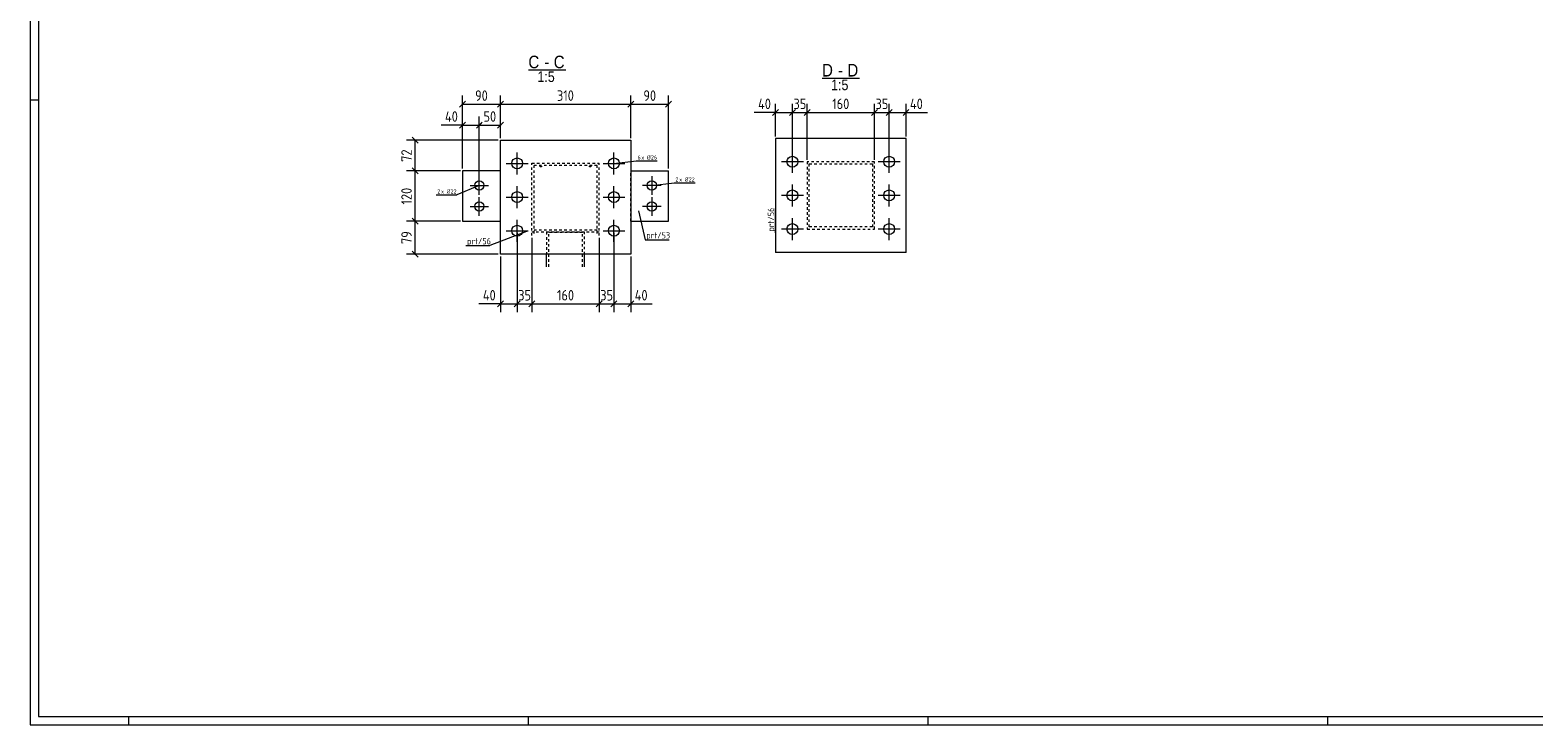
# Model space of a CAD drawing. Header units: millimetres. Extents: x 1 to 1188, y 1 to 840.
# Tile 1 of 6: x 1 to 716, y 1 to 331. Entities that reach past the tile are written whole.
import ezdxf

# ---------------------------------------------------------------- set-up
doc = ezdxf.new("R2010")
doc.units = ezdxf.units.MM
doc.header["$LTSCALE"] = 0.6
doc.linetypes.add('XKITLINE00', pattern=[0])
doc.linetypes.add('XKITLINE02', pattern=[4, 2, -2])
for name, color, linetype, lineweight in [('Bolt', 7, 'Continuous', 0), ('BoltMark', 3, 'Continuous', 0), ('DrawingSheet', 5, 'Continuous', 0), ('OtherObjectType', 1, 'Continuous', 0), ('Part', 2, 'Continuous', 0), ('PartMark', 3, 'Continuous', 0), ('Z-DIMENSIONS', 1, 'Continuous', 0)]:
    doc.layers.add(name, color=color, linetype=linetype, lineweight=lineweight)
doc.styles.add('ARIAL', font='ARIAL.TTF')
doc.styles.add('ISOCPEUR', font='ISOCPEUR.TTF')

msp = doc.modelspace()

# ---------------------------------------------------------------- linework, layer by layer
at = {"layer": 'Bolt', "color": 3, "linetype": 'XKITLINE00', "lineweight": 0}
for p, q in [((232.59, 262.73), (232.59, 273.13)), ((278.59, 262.73), (278.59, 273.13)), ((363.45, 263.51), (363.45, 273.91)), ((409.45, 263.51), (409.45, 273.91)), ((227.39, 267.93), (237.79, 267.93)), ((273.39, 267.93), (283.79, 267.93)), ((368.65, 268.71), (358.25, 268.71)), ((414.65, 268.71), (404.25, 268.71)), ((210.19, 257.47), (218.99, 257.47)), ((214.59, 253.07), (214.59, 261.87)), ((300.99, 257.47), (292.19, 257.47)), ((296.59, 261.87), (296.59, 253.07)), ((363.45, 247.51), (363.45, 257.91)), ((409.45, 247.51), (409.45, 257.91)), ((214.59, 243.07), (214.59, 251.87)), ((227.39, 251.93), (237.79, 251.93)), ((232.59, 246.73), (232.59, 257.13)), ((273.39, 251.93), (283.79, 251.93)), ((278.59, 246.73), (278.59, 257.13)), ((296.59, 251.87), (296.59, 243.07)), ((368.65, 252.71), (358.25, 252.71)), ((414.65, 252.71), (404.25, 252.71)), ((210.19, 247.47), (218.99, 247.47)), ((300.99, 247.47), (292.19, 247.47)), ((232.59, 230.73), (232.59, 241.13)), ((278.59, 230.73), (278.59, 241.13)), ((368.65, 236.71), (358.25, 236.71)), ((363.45, 231.51), (363.45, 241.91)), ((414.65, 236.71), (404.25, 236.71)), ((409.45, 231.51), (409.45, 241.91)), ((227.39, 235.93), (237.79, 235.93)), ((273.39, 235.93), (283.79, 235.93))]:
    msp.add_line(p, q, dxfattribs=at)
for centre, radius in [((232.59, 267.93), 2.6), ((278.59, 267.93), 2.6), ((363.45, 268.71), 2.6), ((409.45, 268.71), 2.6), ((214.59, 257.47), 2.2), ((296.59, 257.47), 2.2), ((232.59, 251.93), 2.6), ((278.59, 251.93), 2.6), ((363.45, 252.71), 2.6), ((409.45, 252.71), 2.6), ((214.59, 247.47), 2.2), ((296.59, 247.47), 2.2), ((232.59, 235.93), 2.6), ((278.59, 235.93), 2.6), ((363.45, 236.71), 2.6), ((409.45, 236.71), 2.6)]:
    msp.add_circle(centre, radius, dxfattribs=at)
at = {"layer": 'BoltMark', "color": 4, "linetype": 'XKITLINE00', "lineweight": 0}
for p, q in [((278.59, 267.93), (289.22, 269.17)), ((289.22, 269.17), (299.18, 269.17)), ((214.59, 257.47), (203.97, 253.03)), ((296.59, 257.47), (307.22, 258.72)), ((307.22, 258.72), (317.18, 258.72)), ((194, 253.03), (203.97, 253.03))]:
    msp.add_line(p, q, dxfattribs=at)
at = {"layer": 'DrawingSheet', "color": 2, "linetype": 'XKITLINE00', "lineweight": 0}
for p, q in [((1, 840), (1, 1)), ((5, 298), (1, 298)), ((1, 1), (1188, 1)), ((48, 1), (48, 5)), ((238, 1), (238, 5)), ((428, 1), (428, 5)), ((618, 1), (618, 5))]:
    msp.add_line(p, q, dxfattribs=at)
at = {"layer": 'DrawingSheet', "color": 3, "linetype": 'XKITLINE00', "lineweight": 0}
for p, q in [((5, 836), (5, 5)), ((5, 5), (1184, 5))]:
    msp.add_line(p, q, dxfattribs=at)
at = {"layer": 'OtherObjectType', "color": 6, "linetype": 'XKITLINE00', "lineweight": 0}
for p, q in [((237.93, 312.41), (255.75, 312.41)), ((377.55, 308.5), (395.36, 308.5))]:
    msp.add_line(p, q, dxfattribs=at)
at = {"layer": 'Part', "color": 2, "linetype": 'XKITLINE00', "lineweight": 0}
for p, q in [((224.59, 224.75), (224.59, 278.93)), ((224.59, 278.93), (286.59, 278.93)), ((286.59, 278.93), (286.59, 224.75)), ((417.45, 279.71), (355.45, 279.71)), ((355.45, 279.71), (355.45, 225.53)), ((417.45, 225.53), (417.45, 279.71)), ((224.59, 264.47), (206.59, 264.47)), ((206.59, 264.47), (206.59, 240.47)), ((286.59, 264.47), (304.59, 264.47)), ((304.59, 240.47), (304.59, 264.47)), ((206.59, 240.47), (224.59, 240.47)), ((286.59, 240.47), (304.59, 240.47)), ((286.59, 224.75), (224.59, 224.75)), ((246.59, 218.77), (246.59, 224.75)), ((264.59, 218.77), (264.59, 224.75)), ((417.45, 225.53), (355.45, 225.53))]:
    msp.add_line(p, q, dxfattribs=at)
at = {"layer": 'Part', "color": 7, "linetype": 'XKITLINE02', "lineweight": 0}
for p, q in [((239.59, 233.62), (239.59, 267.98)), ((239.59, 267.98), (271.59, 267.98)), ((240.59, 234.64), (240.59, 266.96)), ((270.59, 266.96), (240.59, 266.96)), ((243.59, 266.35), (243.59, 266.7)), ((244.19, 266.35), (243.59, 266.35)), ((243.59, 266.35), (243.59, 266.33)), ((244.19, 266.7), (244.19, 266.33)), ((266.99, 266.35), (266.99, 266.7)), ((267.59, 266.35), (266.99, 266.35)), ((266.99, 266.35), (266.99, 266.33)), ((267.59, 266.7), (267.59, 266.33)), ((270.59, 234.64), (270.59, 266.96)), ((271.59, 233.62), (271.59, 267.98)), ((402.45, 268.71), (370.45, 268.71)), ((370.45, 268.71), (370.45, 236.71)), ((371.45, 237.71), (371.45, 267.71)), ((371.45, 267.71), (401.45, 267.71)), ((401.45, 267.71), (401.45, 237.71)), ((402.45, 236.71), (402.45, 268.71)), ((224.59, 240.47), (224.59, 264.47)), ((286.59, 240.47), (286.59, 264.47)), ((240.59, 236.29), (270.59, 236.29)), ((370.45, 236.71), (402.45, 236.71)), ((401.45, 237.71), (371.45, 237.71)), ((271.59, 235.27), (239.59, 235.27)), ((264.59, 235.27), (246.59, 235.27)), ((246.59, 235.27), (246.59, 224.75)), ((247.59, 218.77), (247.59, 235.04)), ((263.59, 235.04), (247.59, 235.04)), ((263.59, 218.77), (263.59, 235.04)), ((264.59, 224.75), (264.59, 235.27))]:
    msp.add_line(p, q, dxfattribs=at)
at = {"layer": 'PartMark', "color": 7, "linetype": 'XKITLINE00', "lineweight": 0}
for p, q in [((290.25, 245.33), (293.36, 231.64)), ((355.35, 234.93), (355.35, 246.44)), ((208.15, 228.88), (219.66, 228.88)), ((237.05, 235.64), (219.66, 228.88)), ((293.36, 231.64), (304.87, 231.64))]:
    msp.add_line(p, q, dxfattribs=at)
at = {"layer": 'Z-DIMENSIONS', "color": 7, "linetype": 'XKITLINE00', "lineweight": 0}
for p, q in [((208.01, 297.48), (205.18, 294.65)), ((206.59, 265.47), (206.59, 300.16)), ((206.59, 296.06), (224.59, 296.06)), ((226.01, 297.48), (223.18, 294.65)), ((226.01, 297.48), (223.18, 294.65)), ((224.59, 279.93), (224.59, 300.16)), ((224.59, 279.93), (224.59, 300.16)), ((224.59, 296.06), (286.59, 296.06)), ((288.01, 297.48), (285.18, 294.65)), ((288.01, 297.48), (285.18, 294.65)), ((286.59, 279.93), (286.59, 300.16)), ((286.59, 279.93), (286.59, 300.16)), ((286.59, 296.06), (304.59, 296.06)), ((306.01, 297.48), (303.18, 294.65)), ((304.59, 265.47), (304.59, 300.16)), ((356.87, 293.57), (354.04, 290.74)), ((355.45, 280.71), (355.45, 296.25)), ((364.87, 293.57), (362.04, 290.74)), ((363.45, 269.71), (363.45, 296.25)), ((371.87, 293.57), (369.04, 290.74)), ((371.87, 293.57), (369.04, 290.74)), ((370.45, 269.71), (370.45, 296.25)), ((403.87, 293.57), (401.04, 290.74)), ((402.45, 269.71), (402.45, 296.25)), ((410.87, 293.57), (408.04, 290.74)), ((410.87, 293.57), (408.04, 290.74)), ((409.45, 269.71), (409.45, 296.25)), ((418.87, 293.57), (416.04, 290.74)), ((417.45, 280.71), (417.45, 296.25)), ((206.59, 286.13), (196.4, 286.13)), ((206.59, 286.13), (196.4, 286.13)), ((208.01, 287.54), (205.18, 284.71)), ((206.59, 265.47), (206.59, 290.23)), ((206.59, 286.13), (214.59, 286.13)), ((216.01, 287.54), (213.18, 284.71)), ((215.58, 287.12), (213.18, 284.71)), ((214.59, 258.47), (214.59, 290.23)), ((214.59, 258.47), (214.59, 290.23)), ((214.59, 286.13), (224.59, 286.13)), ((226.01, 287.54), (223.18, 284.71)), ((224.59, 279.93), (224.59, 290.23)), ((355.45, 292.15), (345.26, 292.15)), ((355.45, 292.15), (345.26, 292.15)), ((355.45, 292.15), (363.45, 292.15)), ((364.05, 292.75), (362.04, 290.74)), ((363.45, 269.71), (363.45, 292.75)), ((363.45, 292.15), (370.45, 292.15)), ((370.45, 269.71), (370.45, 292.75)), ((370.45, 292.15), (402.45, 292.15)), ((403.05, 292.75), (401.04, 290.74)), ((402.45, 269.71), (402.45, 292.75)), ((402.45, 292.15), (409.45, 292.15)), ((409.45, 269.71), (409.45, 292.75)), ((409.45, 292.15), (417.45, 292.15)), ((417.45, 292.15), (427.65, 292.15)), ((417.45, 292.15), (427.65, 292.15)), ((223.59, 278.93), (179.99, 278.93)), ((182.68, 280.34), (185.51, 277.51)), ((184.09, 264.47), (184.09, 278.93)), ((182.68, 265.89), (185.51, 263.06)), ((182.68, 265.89), (185.51, 263.06)), ((205.59, 264.47), (179.99, 264.47)), ((205.59, 264.47), (179.99, 264.47)), ((184.09, 240.47), (184.09, 264.47)), ((205.59, 240.47), (179.99, 240.47)), ((205.59, 240.47), (179.99, 240.47)), ((182.68, 241.89), (185.51, 239.06)), ((182.68, 241.89), (185.51, 239.06)), ((184.09, 224.75), (184.09, 240.47)), ((232.59, 234.93), (232.59, 208.76)), ((232.59, 234.93), (232.59, 197.16)), ((239.59, 232.62), (239.59, 197.16)), ((239.59, 232.62), (239.59, 208.76)), ((271.59, 232.62), (271.59, 208.76)), ((271.59, 232.62), (271.59, 197.16)), ((278.59, 234.93), (278.59, 197.16)), ((278.59, 234.93), (278.59, 208.76)), ((223.59, 224.75), (179.99, 224.75)), ((182.68, 226.16), (185.51, 223.33)), ((224.59, 223.75), (224.59, 197.16)), ((286.59, 223.75), (286.59, 197.16)), ((224.59, 201.16), (214.4, 201.16)), ((224.59, 201.16), (214.4, 201.16)), ((226.01, 202.58), (223.18, 199.75)), ((224.59, 201.16), (232.59, 201.16)), ((234.01, 202.58), (231.18, 199.75)), ((233.19, 201.76), (231.18, 199.75)), ((232.59, 201.76), (232.59, 197.16)), ((232.59, 201.16), (239.59, 201.16)), ((241.01, 202.58), (238.18, 199.75)), ((241.01, 202.58), (238.18, 199.75)), ((239.59, 201.76), (239.59, 197.16)), ((239.59, 201.16), (271.59, 201.16)), ((273.01, 202.58), (270.18, 199.75)), ((272.19, 201.76), (270.18, 199.75)), ((271.59, 201.76), (271.59, 197.16)), ((271.59, 201.16), (278.59, 201.16)), ((280.01, 202.58), (277.18, 199.75)), ((280.01, 202.58), (277.18, 199.75)), ((278.59, 201.76), (278.59, 197.16)), ((278.59, 201.16), (286.59, 201.16)), ((288.01, 202.58), (285.18, 199.75)), ((286.59, 201.16), (296.79, 201.16)), ((286.59, 201.16), (296.79, 201.16))]:
    msp.add_line(p, q, dxfattribs=at)
at = {"layer": 'Z-DIMENSIONS', "color": 3}
for p in [(206.59, 296.06), (224.59, 296.06), (224.59, 296.06), (286.59, 296.06), (286.59, 296.06), (304.59, 296.06), (206.59, 286.13), (214.59, 286.13), (214.59, 286.13), (224.59, 286.13), (355.45, 292.15), (363.45, 292.15), (363.45, 292.15), (370.45, 292.15), (370.45, 292.15), (402.45, 292.15), (402.45, 292.15), (409.45, 292.15), (409.45, 292.15), (417.45, 292.15), (184.09, 278.93), (184.09, 264.47), (184.09, 264.47), (184.09, 240.47), (184.09, 240.47), (184.09, 224.75), (224.59, 201.16), (232.59, 201.16), (232.59, 201.16), (239.59, 201.16), (239.59, 201.16), (271.59, 201.16), (271.59, 201.16), (278.59, 201.16), (278.59, 201.16), (286.59, 201.16)]:
    msp.add_point(p, dxfattribs=at)

# ---------------------------------------------------------------- texts
at = {"layer": 'BoltMark', "color": 4, "style": 'ISOCPEUR', "width": 0.85}
for s, p in [('6', (289.82, 269.77)), ('x Ø', (291.62, 269.77)), ('26', (296.17, 269.77)), ('2', (307.82, 259.32)), ('x Ø', (309.62, 259.32)), ('22', (314.17, 259.32)), ('2', (194.6, 253.63)), ('x Ø', (196.41, 253.63)), ('22', (200.96, 253.63))]:
    msp.add_text(s, height=2, dxfattribs=at).set_placement(p)
at = {"layer": 'OtherObjectType', "color": 6, "style": 'ARIAL', "width": 0.85}
for s, height, p in [('C', 6, (237.93, 313.16)), ('-', 6, (245.51, 313.16)), ('C', 6, (249.97, 313.16)), ('D', 6, (377.55, 309.25)), ('D', 6, (389.59, 309.25)), ('1:5', 5, (242.2, 306.66)), ('1:5', 5, (381.82, 302.75)), ('-', 6, (385.12, 309.25))]:
    msp.add_text(s, height=height, dxfattribs=at).set_placement(p)
at = {"layer": 'PartMark', "color": 3, "style": 'ISOCPEUR', "width": 0.85}
msp.add_text('prt/56', height=3, rotation=90.00021, dxfattribs=at).set_placement((354.75, 235.53))
for s, p in [('prt/56', (208.75, 229.48)), ('prt/53', (293.96, 232.24))]:
    msp.add_text(s, height=3, dxfattribs=at).set_placement(p)
at = {"layer": 'Z-DIMENSIONS', "color": 3, "style": 'ISOCPEUR', "width": 0.85}
for s, p in [('90', (212.58, 297.66)), ('310', (251.51, 297.66)), ('90', (292.58, 297.66)), ('40', (347.13, 293.75)), ('35', (363.95, 293.75)), ('160', (382.37, 293.75)), ('35', (402.95, 293.75)), ('40', (419.33, 293.75)), ('40', (198.27, 287.73)), ('50', (216.58, 287.73)), ('40', (216.27, 202.76)), ('35', (233.08, 202.76)), ('160', (251.51, 202.76)), ('35', (272.08, 202.76)), ('40', (288.47, 202.76))]:
    msp.add_text(s, height=5, dxfattribs=at).set_placement(p)
for s, p in [('72', (182.49, 268.69)), ('120', (182.49, 248.39)), ('79', (182.49, 229.6))]:
    msp.add_text(s, height=5, rotation=90.00021, dxfattribs=at).set_placement(p)

doc.saveas('drawing.dxf')
